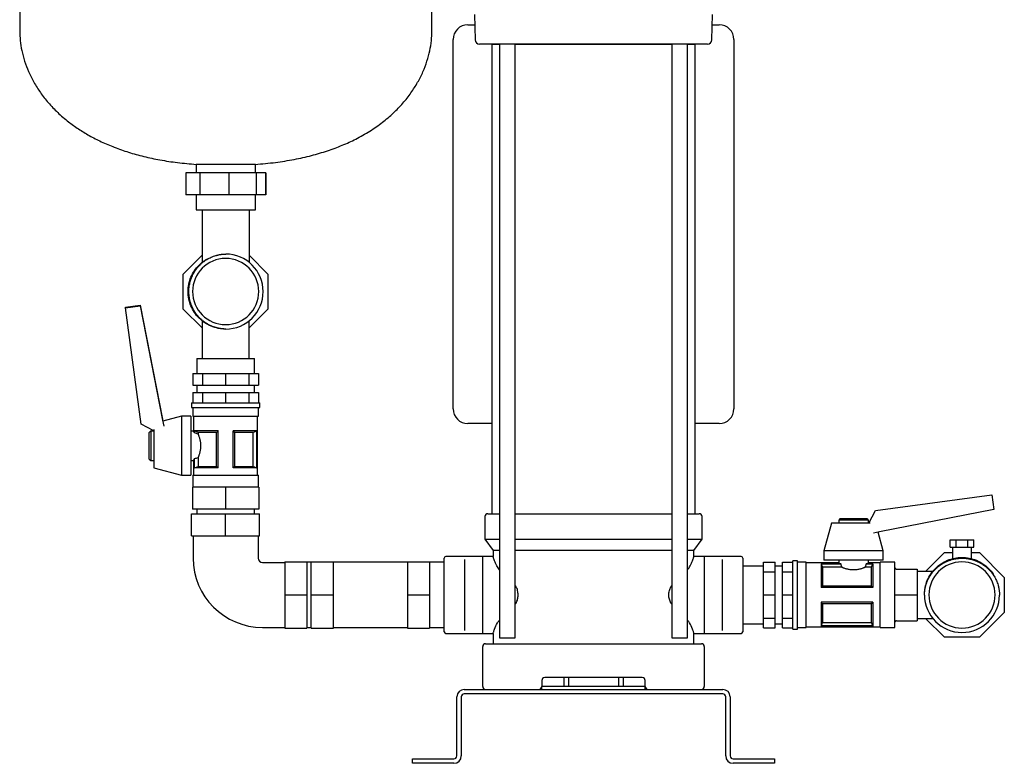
# Model space of a CAD drawing. Header units: millimetres. Extents: x 20 to 1401, y 15 to 952.
# Tile 1 of 6: x 20 to 686, y 15 to 518. Entities that reach past the tile are written whole.
import ezdxf

# ---------------------------------------------------------------- set-up
doc = ezdxf.new("R2010")
doc.units = ezdxf.units.MM

msp = doc.modelspace()

# ---------------------------------------------------------------- linework, layer by layer
at = {"color": 7, "linetype": 'Continuous', "lineweight": 25}
for p, q in [((19.85, 665.69), (19.85, 510.69)), ((298.85, 510.69), (298.85, 665.69)), ((327.71, 521.81), (328.16, 504.81)), ((488.31, 504.81), (488.75, 521.81)), ((323.23, 514.89), (327.89, 514.89)), ((488.57, 514.89), (493.23, 514.89)), ((313.23, 254.89), (313.23, 504.89)), ((338.13, 501.89), (331.15, 501.89)), ((349.9, 501.89), (338.13, 501.89)), ((339.48, 501.89), (339.48, 183.89)), ((339.48, 501.89), (344.52, 501.89)), ((344.52, 501.89), (344.52, 99.89)), ((353.72, 501.89), (349.9, 501.89)), ((355.28, 99.89), (355.28, 501.89)), ((355.28, 501.89), (408.23, 501.89)), ((408.23, 501.89), (461.19, 501.89)), ((461.19, 501.89), (461.19, 99.89)), ((466.57, 501.89), (462.75, 501.89)), ((478.33, 501.89), (466.57, 501.89)), ((471.95, 99.89), (471.95, 501.89)), ((471.95, 501.89), (476.98, 501.89)), ((476.98, 183.89), (476.98, 501.89)), ((503.23, 504.89), (503.23, 254.89)), ((139.35, 420.39), (139.35, 414.69)), ((139.4, 420.39), (139.35, 420.39)), ((179.35, 420.39), (139.4, 420.39)), ((179.35, 414.69), (179.35, 420.39)), ((132.29, 414.69), (132.29, 399.69)), ((132.36, 414.69), (132.29, 414.69)), ((132.36, 414.69), (132.36, 399.69)), ((141.69, 414.69), (132.36, 414.69)), ((141.69, 414.69), (141.69, 399.69)), ((161.36, 414.69), (141.69, 414.69)), ((161.36, 414.69), (161.36, 399.69)), ((179.85, 414.69), (161.36, 414.69)), ((179.85, 414.69), (179.85, 399.69)), ((186.33, 414.69), (179.85, 414.69)), ((186.4, 414.69), (186.33, 414.69)), ((186.33, 414.69), (186.33, 399.69)), ((186.4, 414.69), (186.4, 399.69)), ((132.36, 399.69), (132.29, 399.69)), ((141.69, 399.69), (132.36, 399.69)), ((139.35, 399.69), (139.35, 389.69)), ((161.36, 399.69), (141.69, 399.69)), ((179.85, 399.69), (161.36, 399.69)), ((179.35, 389.69), (179.35, 399.69)), ((186.33, 399.69), (179.85, 399.69)), ((186.4, 399.69), (186.33, 399.69)), ((139.35, 389.69), (139.4, 389.69)), ((139.4, 389.69), (179.35, 389.69)), ((143.35, 389.69), (143.35, 354.11)), ((175.35, 353.93), (175.35, 389.69)), ((130.58, 346.16), (143.35, 358.93)), ((175.35, 358.69), (187.88, 346.16)), ((130.58, 322.43), (130.58, 346.16)), ((137.29, 346.18), (137.49, 346.47)), ((187.88, 346.16), (187.88, 322.43)), ((91.54, 323.72), (101.43, 325.03)), ((91.54, 323.2), (101.43, 324.51)), ((91.54, 323.2), (91.54, 323.72)), ((101.99, 244.46), (91.54, 323.2)), ((101.43, 325.03), (101.43, 324.51)), ((101.43, 325.03), (116.45, 247.79)), ((101.43, 324.51), (116.45, 247.27)), ((143.36, 309.65), (130.58, 322.43)), ((187.88, 322.43), (175.11, 309.65)), ((143.36, 314.47), (143.36, 288.89)), ((175.11, 288.89), (175.11, 314.47)), ((139.76, 288.89), (139.76, 278.89)), ((139.76, 288.89), (159.23, 288.89)), ((159.23, 288.89), (178.71, 288.89)), ((178.71, 278.89), (178.71, 288.89)), ((136.99, 278.89), (136.99, 270.89)), ((136.99, 278.89), (143.5, 278.89)), ((143.5, 278.89), (143.5, 270.89)), ((143.5, 278.89), (159.23, 278.89)), ((159.23, 278.89), (159.23, 270.89)), ((159.23, 278.89), (174.96, 278.89)), ((174.96, 278.89), (174.96, 270.89)), ((174.96, 278.89), (181.47, 278.89)), ((181.47, 278.89), (181.47, 270.89)), ((136.99, 270.89), (143.5, 270.89)), ((139.76, 270.89), (139.76, 265.89)), ((143.5, 270.89), (159.23, 270.89)), ((159.23, 270.89), (174.96, 270.89)), ((174.96, 270.89), (181.47, 270.89)), ((178.71, 265.89), (178.71, 270.89)), ((136.99, 265.89), (136.99, 258.89)), ((136.99, 265.89), (143.5, 265.89)), ((143.5, 265.89), (143.5, 258.89)), ((143.5, 265.89), (159.23, 265.89)), ((159.23, 265.89), (159.23, 258.89)), ((159.23, 265.89), (174.96, 265.89)), ((174.96, 265.89), (174.96, 258.89)), ((174.96, 265.89), (181.47, 265.89)), ((181.47, 265.89), (181.47, 258.89)), ((136.08, 258.89), (136.08, 255.89)), ((136.08, 258.89), (159.23, 258.89)), ((136.08, 255.89), (159.23, 255.89)), ((137.08, 255.89), (137.08, 249.89)), ((159.23, 258.89), (182.38, 258.89)), ((159.23, 255.89), (182.38, 255.89)), ((181.38, 249.89), (181.38, 255.89)), ((182.38, 255.89), (182.38, 258.89)), ((116.45, 247.79), (116.45, 247.27)), ((116.45, 247.79), (116.68, 246.52)), ((116.45, 247.27), (117.39, 243.15)), ((129.33, 249.89), (116.68, 246.52)), ((135.58, 249.89), (129.33, 249.89)), ((129.33, 249.89), (129.33, 229.37)), ((135.58, 249.89), (135.58, 229.37)), ((137.08, 249.89), (159.23, 249.89)), ((137.58, 249.89), (137.58, 239.89)), ((159.23, 249.89), (181.38, 249.89)), ((180.88, 209.89), (180.88, 249.89)), ((110.58, 240.07), (101.99, 244.46)), ((110.58, 240.81), (110.58, 229.5)), ((339.48, 244.89), (323.23, 244.89)), ((493.23, 244.89), (476.98, 244.89)), ((107.58, 238.89), (108.58, 239.89)), ((107.58, 220.89), (107.58, 238.89)), ((108.58, 239.89), (110.58, 239.89)), ((108.58, 239.89), (108.58, 219.89)), ((135.58, 239.89), (137.58, 239.89)), ((154.23, 239.89), (138.17, 239.89)), ((138.17, 238.55), (138.17, 239.89)), ((138.17, 238.55), (138.23, 238.55)), ((138.23, 238.55), (138.23, 239.87)), ((153.15, 238.96), (140.55, 238.96)), ((140.55, 238.96), (140.55, 237.83)), ((153.15, 215.83), (153.15, 238.96)), ((154.23, 214.89), (154.23, 239.89)), ((180.3, 239.89), (164.23, 239.89)), ((164.23, 214.89), (164.23, 239.89)), ((177.92, 238.96), (165.31, 238.96)), ((165.31, 238.96), (165.31, 215.83)), ((177.92, 215.83), (177.92, 238.96)), ((180.23, 239.87), (180.23, 214.92)), ((180.3, 214.89), (180.3, 239.89)), ((110.58, 229.5), (110.58, 214.89)), ((129.33, 229.37), (129.33, 209.89)), ((135.58, 229.37), (135.58, 209.89)), ((107.58, 220.89), (108.58, 219.89)), ((138.17, 214.89), (138.17, 221.23)), ((138.23, 221.23), (138.17, 221.23)), ((138.23, 214.92), (138.23, 221.23)), ((140.55, 221.95), (140.55, 215.83)), ((108.58, 219.89), (110.58, 219.89)), ((110.58, 214.89), (129.33, 209.89)), ((135.58, 219.89), (137.58, 219.89)), ((137.58, 219.89), (137.58, 209.89)), ((154.23, 214.89), (138.17, 214.89)), ((140.55, 215.83), (153.15, 215.83)), ((180.3, 214.89), (164.23, 214.89)), ((165.31, 215.83), (177.92, 215.83)), ((129.33, 209.89), (135.58, 209.89)), ((137.08, 209.89), (137.08, 201.89)), ((137.08, 209.89), (159.23, 209.89)), ((159.23, 209.89), (181.38, 209.89)), ((181.38, 201.89), (181.38, 209.89)), ((136.73, 201.89), (136.73, 186.89)), ((159.23, 201.89), (136.73, 201.89)), ((159.23, 201.89), (159.23, 186.89)), ((181.73, 201.89), (159.23, 201.89)), ((181.73, 201.89), (181.73, 186.89)), ((599.07, 186.13), (677.83, 196.58)), ((677.83, 196.58), (679.14, 186.69)), ((159.23, 186.89), (136.73, 186.89)), ((139.73, 186.89), (139.73, 183.89)), ((181.73, 186.89), (159.23, 186.89)), ((178.73, 183.89), (178.73, 186.89)), ((679.14, 186.69), (601.88, 171.68)), ((136.23, 168.89), (136.23, 183.89)), ((136.23, 183.89), (159.23, 183.89)), ((159.23, 168.89), (159.23, 183.89)), ((159.23, 183.89), (182.23, 183.89)), ((182.23, 168.89), (182.23, 183.89)), ((334.73, 181.89), (334.73, 166.75)), ((336.73, 183.89), (344.52, 183.89)), ((355.28, 183.89), (408.23, 183.89)), ((408.23, 183.89), (461.19, 183.89)), ((471.95, 183.89), (479.73, 183.89)), ((481.73, 166.75), (481.73, 181.89)), ((575.23, 180.54), (574.23, 179.54)), ((575.23, 180.54), (593.23, 180.54)), ((593.23, 180.54), (594.23, 179.54)), ((594.67, 177.54), (599.07, 186.13)), ((569.23, 177.54), (564.23, 158.79)), ((584.23, 177.54), (569.23, 177.54)), ((574.23, 179.54), (574.23, 177.54)), ((594.23, 179.54), (574.23, 179.54)), ((595.41, 177.54), (584.23, 177.54)), ((594.23, 179.54), (594.23, 177.54)), ((136.23, 168.89), (159.23, 168.89)), ((137.23, 168.89), (137.23, 153.89)), ((159.23, 168.89), (182.23, 168.89)), ((181.23, 168.89), (181.23, 153.89)), ((334.73, 166.75), (340.23, 158.89)), ((334.73, 166.75), (344.52, 166.75)), ((355.28, 166.75), (408.23, 166.75)), ((408.23, 166.75), (461.19, 166.75)), ((471.95, 166.75), (481.73, 166.75)), ((476.23, 158.89), (481.73, 166.75)), ((601.88, 171.68), (597.75, 170.73)), ((604.23, 158.79), (600.86, 171.44)), ((649.55, 161.29), (649.55, 166.29)), ((649.55, 166.29), (653.59, 166.29)), ((649.55, 161.29), (653.59, 161.29)), ((651.28, 161.29), (651.28, 153.48)), ((653.59, 161.29), (653.59, 166.29)), ((653.59, 166.29), (661.67, 166.29)), ((653.59, 161.29), (661.67, 161.29)), ((661.67, 161.29), (661.67, 166.29)), ((661.67, 166.29), (665.71, 166.29)), ((661.67, 161.29), (665.71, 161.29)), ((663.98, 153.48), (663.98, 161.29)), ((665.71, 161.29), (665.71, 166.29)), ((307.23, 128.89), (307.23, 153.89)), ((333.23, 154.89), (308.23, 154.89)), ((340.23, 154.89), (333.23, 154.89)), ((333.23, 152.88), (333.23, 154.89)), ((340.23, 158.89), (340.23, 154.89)), ((344.52, 158.89), (340.23, 158.89)), ((408.23, 158.89), (355.28, 158.89)), ((461.19, 158.89), (408.23, 158.89)), ((476.23, 158.89), (471.95, 158.89)), ((476.23, 154.89), (476.23, 158.89)), ((483.23, 154.89), (476.23, 154.89)), ((508.23, 154.89), (483.23, 154.89)), ((483.23, 154.89), (483.23, 152.88)), ((509.23, 153.89), (509.23, 128.89)), ((564.23, 158.79), (564.23, 152.54)), ((584.23, 158.79), (564.23, 158.79)), ((604.23, 158.79), (584.23, 158.79)), ((604.23, 152.54), (604.23, 158.79)), ((632.99, 144.77), (645.76, 157.54)), ((645.76, 157.54), (651.28, 157.54)), ((663.98, 157.54), (669.5, 157.54)), ((669.5, 157.54), (686.28, 140.76)), ((184.23, 150.89), (199.23, 150.89)), ((199.23, 151.39), (199.23, 128.89)), ((199.23, 151.39), (214.23, 151.39)), ((214.23, 151.39), (214.23, 128.89)), ((217.23, 151.04), (214.23, 151.04)), ((217.23, 151.39), (232.23, 151.39)), ((217.23, 128.89), (217.23, 151.39)), ((232.23, 128.89), (232.23, 151.39)), ((282.23, 151.04), (232.23, 151.04)), ((282.23, 151.39), (282.23, 128.89)), ((282.23, 151.39), (297.23, 151.39)), ((297.23, 151.39), (297.23, 128.89)), ((307.23, 151.04), (297.23, 151.04)), ((321.23, 140.43), (321.23, 152.88)), ((333.23, 140.43), (333.23, 152.88)), ((483.23, 152.88), (483.23, 140.43)), ((495.23, 152.88), (495.23, 140.43)), ((523.23, 148.37), (509.23, 148.37)), ((523.23, 151.14), (531.23, 151.14)), ((523.23, 144.62), (523.23, 151.14)), ((531.23, 144.62), (531.23, 151.14)), ((536.23, 148.37), (531.23, 148.37)), ((536.23, 151.14), (543.23, 151.14)), ((536.23, 144.62), (536.23, 151.14)), ((546.23, 152.04), (543.23, 152.04)), ((543.23, 128.89), (543.23, 152.04)), ((546.23, 128.89), (546.23, 152.04)), ((552.23, 151.04), (546.23, 151.04)), ((552.23, 128.89), (552.23, 151.04)), ((574.23, 150.54), (552.23, 150.54)), ((575.57, 149.96), (562.23, 149.96)), ((562.23, 149.96), (562.23, 133.89)), ((562.26, 149.9), (575.57, 149.9)), ((563.16, 147.58), (563.16, 134.97)), ((576.29, 147.58), (563.16, 147.58)), ((584.23, 152.54), (564.23, 152.54)), ((574.23, 152.54), (574.23, 150.54)), ((575.57, 149.9), (575.57, 149.96)), ((604.23, 152.54), (584.23, 152.54)), ((596.3, 147.58), (592.17, 147.58)), ((597.23, 149.96), (592.89, 149.96)), ((592.89, 149.96), (592.89, 149.9)), ((592.89, 149.9), (597.2, 149.9)), ((594.23, 152.54), (594.23, 150.54)), ((602.23, 150.54), (594.23, 150.54)), ((596.3, 134.97), (596.3, 147.58)), ((597.23, 149.96), (597.23, 133.89)), ((612.23, 151.04), (602.23, 151.04)), ((602.23, 128.89), (602.23, 151.04)), ((612.23, 128.89), (612.23, 151.04)), ((669.52, 150.83), (669.89, 150.58)), ((321.23, 117.36), (321.23, 140.43)), ((333.23, 117.36), (333.23, 140.43)), ((483.23, 140.43), (483.23, 128.89)), ((495.23, 140.43), (495.23, 128.89)), ((523.23, 144.62), (531.23, 144.62)), ((523.23, 128.89), (523.23, 144.62)), ((531.23, 128.89), (531.23, 144.62)), ((536.23, 128.89), (536.23, 144.62)), ((536.23, 144.62), (543.23, 144.62)), ((613.23, 146.39), (627.23, 146.39)), ((627.23, 146.39), (627.23, 128.89)), ((637.81, 144.77), (627.23, 144.77)), ((686.28, 140.76), (686.28, 117.03)), ((597.23, 133.89), (562.23, 133.89)), ((563.16, 134.97), (596.3, 134.97)), ((199.23, 128.89), (199.23, 106.39)), ((199.23, 128.89), (214.23, 128.89)), ((214.23, 128.89), (214.23, 106.39)), ((217.23, 128.89), (232.23, 128.89)), ((217.23, 106.39), (217.23, 128.89)), ((232.23, 106.39), (232.23, 128.89)), ((282.23, 128.89), (297.23, 128.89)), ((282.23, 128.89), (282.23, 106.39)), ((297.23, 128.89), (297.23, 106.39)), ((307.23, 103.89), (307.23, 128.89)), ((483.23, 128.89), (483.23, 117.36)), ((495.23, 128.89), (495.23, 117.36)), ((509.23, 128.89), (509.23, 103.89)), ((523.23, 113.16), (523.23, 128.89)), ((523.23, 128.89), (531.23, 128.89)), ((531.23, 113.16), (531.23, 128.89)), ((536.23, 128.89), (543.23, 128.89)), ((536.23, 113.16), (536.23, 128.89)), ((543.23, 105.74), (543.23, 128.89)), ((546.23, 105.74), (546.23, 128.89)), ((552.23, 106.74), (552.23, 128.89)), ((602.23, 106.74), (602.23, 128.89)), ((612.23, 106.74), (612.23, 128.89)), ((613.23, 128.89), (627.23, 128.89)), ((627.23, 128.89), (627.23, 111.39)), ((562.23, 123.89), (562.23, 107.83)), ((597.23, 123.89), (562.23, 123.89)), ((563.16, 122.81), (563.16, 110.21)), ((596.3, 122.81), (563.16, 122.81)), ((596.3, 110.21), (596.3, 122.81)), ((597.23, 123.89), (597.23, 107.83)), ((321.23, 104.9), (321.23, 117.36)), ((333.23, 104.9), (333.23, 117.36)), ((483.23, 117.36), (483.23, 104.9)), ((495.23, 117.36), (495.23, 104.9)), ((686.28, 117.03), (669.5, 100.24)), ((184.23, 106.89), (199.23, 106.89)), ((214.23, 106.74), (217.23, 106.74)), ((232.23, 106.74), (282.23, 106.74)), ((297.23, 106.74), (307.23, 106.74)), ((509.23, 109.42), (523.23, 109.42)), ((523.23, 113.16), (531.23, 113.16)), ((523.23, 106.65), (523.23, 113.16)), ((523.23, 106.65), (531.23, 106.65)), ((531.23, 106.65), (531.23, 113.16)), ((531.23, 109.42), (536.23, 109.42)), ((536.23, 113.16), (543.23, 113.16)), ((536.23, 106.65), (536.23, 113.16)), ((536.23, 106.65), (543.23, 106.65)), ((546.23, 106.74), (552.23, 106.74)), ((552.23, 107.24), (602.23, 107.24)), ((597.23, 107.83), (562.23, 107.83)), ((597.2, 107.89), (562.26, 107.89)), ((563.16, 110.21), (596.3, 110.21)), ((602.23, 106.74), (612.23, 106.74)), ((613.23, 111.39), (627.23, 111.39)), ((627.23, 113.02), (637.8, 113.02)), ((645.76, 100.24), (632.99, 113.02)), ((199.23, 106.39), (214.23, 106.39)), ((217.23, 106.39), (232.23, 106.39)), ((282.23, 106.39), (297.23, 106.39)), ((308.23, 102.89), (333.23, 102.89)), ((333.23, 102.89), (333.23, 104.9)), ((333.23, 102.89), (340.23, 102.89)), ((340.23, 102.89), (340.23, 95.89)), ((476.23, 95.89), (476.23, 102.89)), ((476.23, 102.89), (483.23, 102.89)), ((483.23, 104.9), (483.23, 102.89)), ((483.23, 102.89), (508.23, 102.89)), ((543.23, 105.74), (546.23, 105.74)), ((669.5, 100.24), (645.76, 100.24)), ((333.23, 66.89), (333.23, 93.89)), ((335.23, 95.89), (346.23, 95.89)), ((344.52, 99.89), (354.24, 99.89)), ((346.23, 95.89), (470.23, 95.89)), ((354.24, 99.89), (355.28, 99.89)), ((461.19, 99.89), (462.23, 99.89)), ((462.23, 99.89), (471.95, 99.89)), ((470.23, 95.89), (481.23, 95.89)), ((483.23, 93.89), (483.23, 66.89)), ((373.23, 70.89), (373.23, 66.89)), ((443.23, 66.89), (373.23, 66.89)), ((373.23, 64.89), (373.23, 66.89)), ((441.23, 72.89), (375.23, 72.89)), ((388.23, 72.89), (388.23, 66.89)), ((391.23, 72.89), (391.23, 66.89)), ((425.23, 72.89), (425.23, 66.89)), ((428.23, 72.89), (428.23, 66.89)), ((443.23, 66.89), (443.23, 70.89)), ((443.23, 64.89), (443.23, 66.89)), ((320.73, 64.89), (495.73, 64.89)), ((495.73, 61.89), (320.73, 61.89)), ((315.73, 19.89), (315.73, 59.89)), ((318.73, 59.89), (318.73, 19.89)), ((497.73, 19.89), (497.73, 59.89)), ((500.73, 59.89), (500.73, 19.89)), ((285.73, 14.89), (285.73, 17.89)), ((285.73, 17.89), (290.73, 17.89)), ((290.73, 14.89), (285.73, 14.89)), ((290.73, 17.89), (313.73, 17.89)), ((313.73, 14.89), (290.73, 14.89)), ((502.73, 17.89), (525.73, 17.89)), ((525.73, 14.89), (502.73, 14.89)), ((525.73, 17.89), (530.73, 17.89)), ((530.73, 14.89), (525.73, 14.89)), ((530.73, 17.89), (530.73, 14.89))]:
    msp.add_line(p, q, dxfattribs=at)
at = {"color": 7, "linetype": 'Continuous', "lineweight": 25, "flags": 128}
for points in [[(408.23, 501.89), (402.63, 501.89), (397.04, 501.89), (391.46, 501.89), (385.89, 501.89), (380.35, 501.89), (374.84, 501.89), (369.36, 501.89), (363.91, 501.89)], [(452.55, 501.89), (447.11, 501.89), (441.63, 501.89), (436.11, 501.89), (430.57, 501.89), (425, 501.89), (419.42, 501.89), (413.83, 501.89), (408.23, 501.89)], [(485.31, 501.89), (485.11, 501.89), (484.53, 501.89), (483.56, 501.89), (482.2, 501.89), (480.46, 501.89), (478.33, 501.89)], [(138.23, 239.87), (138.19, 239.88), (138.17, 239.89)], [(180.3, 239.89), (180.26, 239.88), (180.23, 239.87)], [(138.17, 214.89), (138.2, 214.91), (138.23, 214.92)], [(180.23, 214.92), (180.27, 214.91), (180.3, 214.89)], [(562.23, 149.96), (562.25, 149.92), (562.26, 149.9)], [(597.2, 149.9), (597.22, 149.93), (597.23, 149.96)], [(562.26, 107.89), (562.24, 107.86), (562.23, 107.83)], [(597.23, 107.83), (597.22, 107.86), (597.2, 107.89)]]:
    msp.add_lwpolyline(points, dxfattribs=at)
at = {"color": 7, "linetype": 'Continuous', "lineweight": 25}
for centre, radius, start, end in [((323.23, 504.89), 10, 90, 180), ((493.23, 504.89), 10, 0, 90), ((331.15, 504.89), 3, 181.5, 269.99983), ((485.31, 504.89), 3, 270, 358.5), ((159.23, 334.29), 22.4, 90, 270), ((159.23, 334.29), 22.4, 270, 90), ((159.23, 334.29), 25.4, 270.26129, 89.73871), ((323.23, 254.89), 10, 180, 270), ((493.23, 254.89), 10, 270, 0), ((336.73, 181.89), 2, 90, 180), ((479.73, 181.89), 2, 0, 90), ((184.23, 153.89), 47, 180, 270), ((184.23, 153.89), 3, 180, 270), ((308.23, 153.89), 1, 90, 180), ((508.23, 153.89), 1, 0, 90), ((657.63, 128.89), 22.4, 0, 180), ((657.63, 128.89), 25.4, 180.26129, 359.73871), ((657.63, 128.89), 22.4, 180, 0), ((308.23, 103.89), 1, 180, 270), ((508.23, 103.89), 1, 270, 360), ((335.23, 93.89), 2, 90, 180), ((481.23, 93.89), 2, 0, 90), ((335.23, 66.89), 2, 180, 270), ((371.23, 66.89), 2, 270, 360), ((375.23, 70.89), 2, 90, 180), ((441.23, 70.89), 2, 0, 90), ((445.23, 66.89), 2, 180, 270), ((481.23, 66.89), 2, 270, 0), ((320.73, 59.89), 5, 90, 180), ((320.73, 59.89), 2, 90, 180), ((495.73, 59.89), 5, 0, 90), ((495.73, 59.89), 2, 0, 90), ((313.73, 19.89), 2, 270, 0), ((313.73, 19.89), 5, 270, 0), ((502.73, 19.89), 5, 180, 270), ((502.73, 19.89), 2, 180, 270)]:
    msp.add_arc(centre, radius, start, end, dxfattribs=at)
for points, knots in [([(19.85, 510.69), (19.92, 508.52), (20.06, 504.05), (21.21, 497.24), (23.08, 490.21), (25.8, 483.05), (29.37, 475.9), (33.83, 468.84), (39.21, 461.96), (45.58, 455.3), (52.44, 449.41), (59.64, 444.25), (67.03, 439.75), (75.16, 435.58), (84.04, 431.81), (93.64, 428.48), (103.96, 425.63), (115.02, 423.29), (126.9, 421.46), (135.11, 420.75), (139.35, 420.39)], [0, 0, 0, 0, 0.039555, 0.081422, 0.125557, 0.17196, 0.2207, 0.27098, 0.323857, 0.379618, 0.438622, 0.488458, 0.540897, 0.596213, 0.654698, 0.716662, 0.781214, 0.849742, 0.922564, 1, 1, 1, 1]), ([(179.35, 420.39), (183.91, 420.78), (192.74, 421.55), (205.46, 423.61), (217.23, 426.24), (228.09, 429.44), (238.05, 433.15), (247.64, 437.55), (256.77, 442.7), (265.3, 448.63), (272.76, 454.96), (279.22, 461.65), (284.71, 468.62), (289.26, 475.77), (292.87, 482.99), (295.6, 490.16), (297.48, 497.21), (298.63, 504.04), (298.78, 508.52), (298.85, 510.69)], [0, 0, 0, 0, 0.08342, 0.161488, 0.234609, 0.303181, 0.367595, 0.428228, 0.495317, 0.558205, 0.617391, 0.673312, 0.727386, 0.778747, 0.827619, 0.874143, 0.918387, 0.960355, 1, 1, 1, 1]), ([(363.91, 501.89), (363.07, 501.89), (362.23, 501.89), (360.52, 501.89), (359.65, 501.89), (357.92, 501.89), (357.07, 501.89), (355.37, 501.89), (354.54, 501.89), (353.72, 501.89)], [0, 0, 0, 0, 0.25, 0.25, 0.5, 0.5, 0.75, 0.75, 1, 1, 1, 1]), ([(462.75, 501.89), (461.92, 501.89), (461.09, 501.89), (459.4, 501.89), (458.54, 501.89), (456.81, 501.89), (455.95, 501.89), (454.24, 501.89), (453.39, 501.89), (452.55, 501.89)], [0, 0, 0, 0, 0.25, 0.25, 0.5, 0.5, 0.75, 0.75, 1, 1, 1, 1]), ([(159.23, 308.89), (157.56, 308.99), (154.24, 309.18), (149.45, 310.69), (145.03, 313.03), (141.15, 316.22), (137.98, 320.09), (135.61, 324.51), (134.16, 329.31), (133.67, 334.29), (134.16, 339.28), (135.62, 344.08), (137.97, 348.5), (141.17, 352.34), (144.23, 355.03), (146.36, 356.1), (146.99, 356.41)], [0, 0, 0, 0, 0.074858, 0.148647, 0.223331, 0.298305, 0.372221, 0.446674, 0.521706, 0.595873, 0.67004, 0.745073, 0.819526, 0.893441, 0.968415, 1, 1, 1, 1]), ([(137.29, 346.18), (137.37, 346.32), (137.52, 346.61), (137.76, 347.04), (138.01, 347.46), (138.26, 347.88), (138.52, 348.28), (138.79, 348.68), (139.27, 349.39), (140.05, 350.42), (141.13, 351.65), (142.34, 352.88), (143.79, 354.15), (145.2, 355.19), (146.66, 356.13), (147.95, 356.85), (149.48, 357.58), (151.02, 358.2), (152.2, 358.59), (152.99, 358.81), (153.4, 358.91), (153.87, 359.03), (154.42, 359.15), (155.05, 359.28), (155.76, 359.4), (156.54, 359.51), (157.41, 359.6), (158.35, 359.67), (159.01, 359.68), (159.35, 359.69)], [0, 0, 0, 0, 0.018134, 0.036182, 0.054142, 0.07201, 0.089783, 0.107458, 0.125036, 0.184557, 0.249975, 0.305819, 0.374917, 0.462261, 0.499826, 0.56658, 0.624795, 0.686793, 0.749784, 0.762323, 0.777597, 0.795623, 0.816416, 0.839994, 0.866371, 0.895558, 0.927561, 0.962379, 1, 1, 1, 1]), ([(137.29, 322.41), (137.21, 322.56), (137.05, 322.88), (136.8, 323.4), (136.54, 323.97), (136.27, 324.6), (136, 325.3), (135.72, 326.05), (135.46, 326.87), (135.21, 327.75), (134.97, 328.7), (134.77, 329.7), (134.59, 330.77), (134.46, 331.9), (134.38, 333.08), (134.34, 334.51), (134.4, 336.15), (134.6, 337.92), (134.89, 339.54), (135.25, 341.01), (135.65, 342.34), (136.07, 343.5), (136.49, 344.53), (136.9, 345.4), (137.17, 345.93), (137.29, 346.18)], [0, 0, 0, 0, 0.020799, 0.04393, 0.069399, 0.097207, 0.127351, 0.159825, 0.194614, 0.231699, 0.27105, 0.312628, 0.356382, 0.402252, 0.450161, 0.50002, 0.576731, 0.648606, 0.715351, 0.776749, 0.83265, 0.88296, 0.927629, 0.96664, 1, 1, 1, 1]), ([(159.35, 308.89), (159.18, 308.9), (158.85, 308.9), (158.36, 308.92), (157.89, 308.95), (157.44, 308.99), (157, 309.03), (156.57, 309.08), (156.16, 309.13), (155.76, 309.19), (155.38, 309.25), (155.02, 309.32), (154.67, 309.38), (154.34, 309.45), (154.02, 309.52), (153.72, 309.59), (153.43, 309.67), (153.15, 309.74), (152.9, 309.81), (152.19, 310.01), (151.03, 310.38), (149.58, 310.96), (148.05, 311.68), (146.76, 312.4), (145.21, 313.39), (143.79, 314.44), (142.35, 315.71), (141.13, 316.93), (140.05, 318.17), (139.2, 319.29), (138.58, 320.2), (138.13, 320.92), (137.69, 321.65), (137.43, 322.15), (137.29, 322.41)], [0, 0, 0, 0, 0.0184628, 0.0363924, 0.0537863, 0.0706426, 0.08696, 0.1027375, 0.1179747, 0.1326713, 0.1468277, 0.1604444, 0.173522, 0.1860618, 0.1980648, 0.2095325, 0.2204664, 0.2308682, 0.2407395, 0.2500823, 0.3122749, 0.3750626, 0.4216696, 0.5000205, 0.5377052, 0.6250208, 0.6941704, 0.7500478, 0.8155043, 0.8750598, 0.9058217, 0.9369079, 0.968306, 1, 1, 1, 1]), ([(138.17, 238.55), (138.15, 238.6), (138.1, 238.7), (138.05, 238.84), (137.99, 238.97), (137.94, 239.09), (137.89, 239.2), (137.85, 239.3), (137.81, 239.39), (137.77, 239.47), (137.73, 239.57), (137.68, 239.68), (137.64, 239.77), (137.61, 239.84), (137.59, 239.89), (137.58, 239.89), (137.58, 239.89)], [0, 0, 0, 0, 0.05947, 0.117924, 0.175368, 0.231805, 0.28724, 0.341679, 0.395126, 0.447588, 0.49907, 0.601197, 0.7023, 0.802431, 0.901646, 1, 1, 1, 1]), ([(140.55, 238.96), (140.3, 239.06), (139.79, 239.25), (139.02, 239.55), (138.49, 239.76), (138.23, 239.87)], [0, 0, 0, 0, 0.3220247, 0.6553521, 1, 1, 1, 1]), ([(140.55, 237.83), (140.57, 237.77), (140.63, 237.63), (140.72, 237.42), (140.8, 237.21), (140.89, 236.98), (140.98, 236.75), (141.07, 236.51), (141.23, 236.06), (141.46, 235.36), (141.74, 234.37), (141.98, 233.32), (142.17, 232.22), (142.29, 231.07), (142.33, 229.9), (142.29, 228.73), (142.17, 227.58), (141.98, 226.47), (141.74, 225.42), (141.46, 224.42), (141.21, 223.66), (141, 223.09), (140.85, 222.69), (140.69, 222.31), (140.6, 222.07), (140.55, 221.95)], [0, 0, 0, 0, 0.017957, 0.035861, 0.053727, 0.071572, 0.089413, 0.107264, 0.125142, 0.188158, 0.250266, 0.312989, 0.374545, 0.437289, 0.499483, 0.561768, 0.624627, 0.686634, 0.74983, 0.811887, 0.874856, 0.906123, 0.937346, 0.96861, 1, 1, 1, 1]), ([(154.23, 239.89), (154.05, 239.71), (153.69, 239.4), (153.33, 239.1), (153.15, 238.96)], [0, 0, 0, 0, 0.5127258, 1, 1, 1, 1]), ([(165.31, 238.96), (165.2, 239.06), (164.96, 239.25), (164.6, 239.55), (164.36, 239.76), (164.23, 239.87)], [0, 0, 0, 0, 0.3220247, 0.6553521, 1, 1, 1, 1]), ([(180.23, 239.87), (179.84, 239.71), (179.07, 239.4), (178.29, 239.1), (177.92, 238.96)], [0, 0, 0, 0, 0.512726, 1, 1, 1, 1]), ([(137.58, 219.89), (137.58, 219.89), (137.58, 219.9), (137.59, 219.91), (137.6, 219.93), (137.61, 219.96), (137.63, 220), (137.65, 220.04), (137.68, 220.1), (137.7, 220.16), (137.74, 220.25), (137.8, 220.37), (137.87, 220.54), (137.96, 220.74), (138.06, 220.97), (138.13, 221.14), (138.17, 221.23)], [0, 0, 0, 0, 0.054385, 0.109026, 0.163932, 0.219114, 0.274581, 0.330341, 0.386405, 0.442781, 0.499478, 0.593109, 0.689945, 0.79002, 0.893363, 1, 1, 1, 1]), ([(138.23, 214.92), (138.62, 215.08), (139.39, 215.39), (140.17, 215.68), (140.55, 215.83)], [0, 0, 0, 0, 0.5127258, 1, 1, 1, 1]), ([(153.15, 215.83), (153.27, 215.73), (153.5, 215.54), (153.86, 215.24), (154.11, 215.03), (154.23, 214.89)], [0, 0, 0, 0, 0.322025, 0.655352, 1, 1, 1, 1]), ([(164.23, 214.89), (164.42, 215.08), (164.78, 215.39), (165.14, 215.68), (165.31, 215.83)], [0, 0, 0, 0, 0.512726, 1, 1, 1, 1]), ([(177.92, 215.83), (178.17, 215.73), (178.67, 215.54), (179.45, 215.24), (179.97, 215.03), (180.23, 214.92)], [0, 0, 0, 0, 0.322025, 0.655352, 1, 1, 1, 1]), ([(341.28, 152.02), (341.12, 152.47), (340.82, 153.33), (340.48, 154.23), (340.29, 154.74), (340.21, 154.95), (340.23, 154.89), (340.23, 154.89)], [0, 0, 0, 0, 0.257852, 0.499351, 0.751989, 0.999816, 1, 1, 1, 1]), ([(475.18, 152.02), (475.34, 152.45), (475.64, 153.32), (475.98, 154.22), (476.17, 154.74), (476.26, 154.95), (476.23, 154.89), (476.23, 154.89)], [0, 0, 0, 0, 0.250344, 0.499352, 0.749907, 0.999816, 1, 1, 1, 1]), ([(632.23, 128.89), (632.33, 130.56), (632.52, 133.88), (634.03, 138.67), (636.37, 143.09), (639.56, 146.97), (643.43, 150.15), (647.85, 152.51), (652.65, 153.97), (657.63, 154.46), (662.62, 153.97), (667.42, 152.51), (671.84, 150.15), (675.68, 146.95), (678.37, 143.89), (679.43, 141.77), (679.75, 141.14)], [0, 0, 0, 0, 0.074858, 0.148647, 0.223331, 0.298305, 0.372221, 0.446674, 0.521706, 0.595873, 0.67004, 0.745073, 0.819526, 0.893441, 0.968415, 1, 1, 1, 1]), ([(645.75, 150.83), (645.9, 150.91), (646.22, 151.08), (646.74, 151.33), (647.31, 151.59), (647.94, 151.86), (648.63, 152.13), (649.39, 152.4), (650.21, 152.67), (651.09, 152.92), (652.03, 153.15), (653.04, 153.36), (654.11, 153.53), (655.23, 153.66), (656.42, 153.75), (657.85, 153.78), (659.49, 153.72), (661.25, 153.53), (662.88, 153.24), (664.35, 152.88), (665.67, 152.48), (666.84, 152.05), (667.86, 151.63), (668.74, 151.23), (669.27, 150.96), (669.52, 150.83)], [0, 0, 0, 0, 0.020799, 0.04393, 0.069399, 0.097207, 0.127351, 0.159825, 0.194614, 0.231699, 0.27105, 0.312628, 0.356382, 0.402252, 0.450161, 0.50002, 0.576731, 0.648606, 0.715351, 0.776749, 0.83265, 0.88296, 0.927629, 0.96664, 1, 1, 1, 1]), ([(344.52, 145.99), (343.89, 146.88), (342.51, 148.86), (341.71, 150.9), (341.28, 152.02)], [0, 0, 0, 0, 0.454173, 1, 1, 1, 1]), ([(471.95, 145.99), (472.57, 146.88), (473.95, 148.86), (474.75, 150.9), (475.18, 152.02)], [0, 0, 0, 0, 0.4541732, 1, 1, 1, 1]), ([(562.26, 149.9), (562.42, 149.5), (562.73, 148.73), (563.02, 147.96), (563.16, 147.58)], [0, 0, 0, 0, 0.512726, 1, 1, 1, 1]), ([(574.23, 150.54), (574.23, 150.54), (574.23, 150.54), (574.25, 150.54), (574.27, 150.53), (574.3, 150.51), (574.34, 150.5), (574.38, 150.47), (574.44, 150.45), (574.5, 150.42), (574.59, 150.38), (574.71, 150.32), (574.88, 150.25), (575.08, 150.16), (575.31, 150.07), (575.48, 149.99), (575.57, 149.96)], [0, 0, 0, 0, 0.05443, 0.109118, 0.164071, 0.219301, 0.274816, 0.330626, 0.38674, 0.443166, 0.499915, 0.593467, 0.690221, 0.790208, 0.893459, 1, 1, 1, 1]), ([(592.17, 147.58), (592.1, 147.55), (591.97, 147.49), (591.76, 147.41), (591.55, 147.32), (591.32, 147.23), (591.09, 147.15), (590.85, 147.06), (590.4, 146.9), (589.71, 146.66), (588.71, 146.38), (587.66, 146.14), (586.55, 145.95), (585.41, 145.84), (584.24, 145.79), (583.07, 145.83), (581.92, 145.95), (580.81, 146.14), (579.75, 146.38), (578.76, 146.66), (578, 146.92), (577.43, 147.12), (577.03, 147.28), (576.65, 147.43), (576.41, 147.53), (576.29, 147.58)], [0, 0, 0, 0, 0.01792, 0.035786, 0.053616, 0.071425, 0.089229, 0.107044, 0.124886, 0.187863, 0.249934, 0.312994, 0.374874, 0.437324, 0.49923, 0.561561, 0.624466, 0.686551, 0.749828, 0.812022, 0.875131, 0.906331, 0.937485, 0.96868, 1, 1, 1, 1]), ([(592.89, 149.96), (592.94, 149.98), (593.04, 150.02), (593.18, 150.08), (593.31, 150.13), (593.43, 150.18), (593.54, 150.23), (593.64, 150.28), (593.73, 150.32), (593.81, 150.35), (593.91, 150.4), (594.02, 150.44), (594.11, 150.49), (594.18, 150.52), (594.22, 150.54), (594.23, 150.54), (594.23, 150.54)], [0, 0, 0, 0, 0.059497, 0.117979, 0.175449, 0.231911, 0.287371, 0.341834, 0.395305, 0.447789, 0.499293, 0.601373, 0.70243, 0.802517, 0.901689, 1, 1, 1, 1]), ([(596.3, 147.58), (596.39, 147.83), (596.59, 148.34), (596.89, 149.11), (597.1, 149.63), (597.2, 149.9)], [0, 0, 0, 0, 0.322025, 0.655352, 1, 1, 1, 1]), ([(612.23, 147.39), (612.23, 147.28), (612.25, 147.15), (612.35, 146.9), (612.43, 146.78), (612.62, 146.59), (612.74, 146.51), (612.99, 146.41), (613.11, 146.39), (613.23, 146.39)], [0, 0, 0, 0, 0.25, 0.25, 0.5, 0.5, 0.75, 0.75, 1, 1, 1, 1]), ([(632.23, 128.78), (632.23, 128.94), (632.24, 129.27), (632.26, 129.76), (632.29, 130.23), (632.33, 130.69), (632.37, 131.13), (632.42, 131.56), (632.47, 131.97), (632.53, 132.36), (632.59, 132.74), (632.66, 133.1), (632.72, 133.45), (632.79, 133.79), (632.86, 134.11), (632.93, 134.41), (633, 134.7), (633.08, 134.97), (633.15, 135.23), (633.35, 135.94), (633.72, 137.1), (634.3, 138.54), (635.02, 140.08), (635.74, 141.37), (636.73, 142.92), (637.78, 144.34), (639.05, 145.78), (640.27, 147), (641.51, 148.07), (642.63, 148.92), (643.54, 149.54), (644.25, 150), (644.99, 150.43), (645.49, 150.7), (645.75, 150.83)], [0, 0, 0, 0, 0.018463, 0.036392, 0.053786, 0.070643, 0.08696, 0.102737, 0.117975, 0.132671, 0.146828, 0.160444, 0.173522, 0.186062, 0.198065, 0.209532, 0.220466, 0.230868, 0.24074, 0.250082, 0.312275, 0.375063, 0.42167, 0.50002, 0.537705, 0.625021, 0.69417, 0.750048, 0.815504, 0.87506, 0.905822, 0.936908, 0.968306, 1, 1, 1, 1]), ([(669.52, 150.83), (669.66, 150.76), (669.95, 150.6), (670.38, 150.36), (670.8, 150.12), (671.22, 149.87), (671.62, 149.61), (672.02, 149.34), (672.73, 148.85), (673.76, 148.07), (674.99, 146.99), (676.22, 145.78), (677.49, 144.34), (678.53, 142.92), (679.47, 141.46), (680.19, 140.18), (680.92, 138.65), (681.54, 137.11), (681.92, 135.92), (682.15, 135.13), (682.25, 134.73), (682.37, 134.25), (682.49, 133.7), (682.62, 133.07), (682.74, 132.37), (682.85, 131.58), (682.94, 130.72), (683.01, 129.77), (683.02, 129.12), (683.03, 128.78)], [0, 0, 0, 0, 0.018134, 0.036183, 0.054142, 0.07201, 0.089783, 0.107458, 0.125036, 0.184557, 0.249975, 0.305819, 0.374917, 0.462262, 0.499826, 0.56658, 0.624795, 0.686793, 0.749784, 0.762323, 0.777597, 0.795623, 0.816416, 0.839994, 0.866371, 0.895558, 0.927561, 0.962379, 1, 1, 1, 1]), ([(357.25, 128.89), (357.17, 129.88), (357.01, 131.86), (356.15, 134.01), (355.48, 134.93), (355.28, 135.21)], [0, 0, 0, 0, 0.411232, 0.82331, 1, 1, 1, 1]), ([(461.19, 122.58), (460.99, 122.85), (460.31, 123.76), (459.5, 125.91), (459.07, 128.88), (459.49, 131.85), (460.31, 134.01), (460.98, 134.93), (461.19, 135.21)], [0, 0, 0, 0, 0.0870617, 0.2932141, 0.4990984, 0.704939, 0.9112083, 1, 1, 1, 1]), ([(563.16, 134.97), (563.07, 134.86), (562.88, 134.62), (562.58, 134.26), (562.37, 134.02), (562.26, 133.89)], [0, 0, 0, 0, 0.3220247, 0.6553521, 1, 1, 1, 1]), ([(597.23, 133.89), (597.05, 134.08), (596.74, 134.44), (596.44, 134.8), (596.3, 134.97)], [0, 0, 0, 0, 0.512726, 1, 1, 1, 1]), ([(355.28, 122.58), (355.48, 122.85), (356.15, 123.77), (357, 125.92), (357.17, 127.9), (357.25, 128.89)], [0, 0, 0, 0, 0.17502, 0.587784, 1, 1, 1, 1]), ([(612.23, 128.89), (612.23, 128.89), (612.25, 128.89), (612.35, 128.89), (612.43, 128.89), (612.62, 128.89), (612.74, 128.89), (612.99, 128.89), (613.11, 128.89), (613.23, 128.89)], [0, 0, 0, 0, 0.25, 0.25, 0.5, 0.5, 0.75, 0.75, 1, 1, 1, 1]), ([(562.23, 123.89), (562.42, 123.71), (562.73, 123.35), (563.02, 122.99), (563.16, 122.81)], [0, 0, 0, 0, 0.512726, 1, 1, 1, 1]), ([(596.3, 122.81), (596.39, 122.93), (596.59, 123.17), (596.89, 123.53), (597.1, 123.77), (597.23, 123.89)], [0, 0, 0, 0, 0.322025, 0.655352, 1, 1, 1, 1]), ([(341.28, 105.77), (341.82, 107.19), (342.59, 109.2), (344.08, 111.12), (344.52, 111.68)], [0, 0, 0, 0, 0.708182, 1, 1, 1, 1]), ([(475.18, 105.77), (474.64, 107.19), (473.88, 109.2), (472.38, 111.12), (471.95, 111.68)], [0, 0, 0, 0, 0.708182, 1, 1, 1, 1]), ([(563.16, 110.21), (563.07, 109.96), (562.88, 109.45), (562.58, 108.68), (562.37, 108.16), (562.26, 107.89)], [0, 0, 0, 0, 0.322025, 0.655352, 1, 1, 1, 1]), ([(597.2, 107.89), (597.05, 108.28), (596.74, 109.06), (596.44, 109.83), (596.3, 110.21)], [0, 0, 0, 0, 0.5127258, 1, 1, 1, 1]), ([(613.23, 111.39), (613.11, 111.39), (612.99, 111.37), (612.74, 111.27), (612.62, 111.2), (612.43, 111), (612.35, 110.88), (612.25, 110.64), (612.23, 110.51), (612.23, 110.39)], [0, 0, 0, 0, 0.25, 0.25, 0.5, 0.5, 0.75, 0.75, 1, 1, 1, 1]), ([(340.23, 102.89), (340.25, 102.93), (340.27, 103), (340.49, 103.57), (340.82, 104.45), (341.12, 105.32), (341.28, 105.77)], [0, 0, 0, 0, 0.247596, 0.500192, 0.741903, 1, 1, 1, 1]), ([(476.23, 102.89), (476.22, 102.93), (476.19, 103), (475.97, 103.58), (475.64, 104.46), (475.34, 105.33), (475.18, 105.77)], [0, 0, 0, 0, 0.2496729, 0.500191, 0.7494224, 1, 1, 1, 1])]:
    msp.add_open_spline(points, degree=3, knots=knots, dxfattribs=at)
for points in [[(159.35, 308.89), (159.31, 308.89), (159.27, 308.89), (159.23, 308.89)], [(140.55, 237.83), (139.81, 238.1), (139.03, 238.34), (138.23, 238.55)], [(138.23, 221.23), (139.03, 221.45), (139.81, 221.69), (140.55, 221.95)], [(575.57, 149.9), (575.79, 149.09), (576.03, 148.32), (576.29, 147.58)], [(592.17, 147.58), (592.43, 148.32), (592.68, 149.09), (592.89, 149.9)], [(632.23, 128.78), (632.23, 128.82), (632.23, 128.85), (632.23, 128.89)]]:
    msp.add_open_spline(points, degree=3, dxfattribs=at)

doc.saveas('drawing.dxf')
